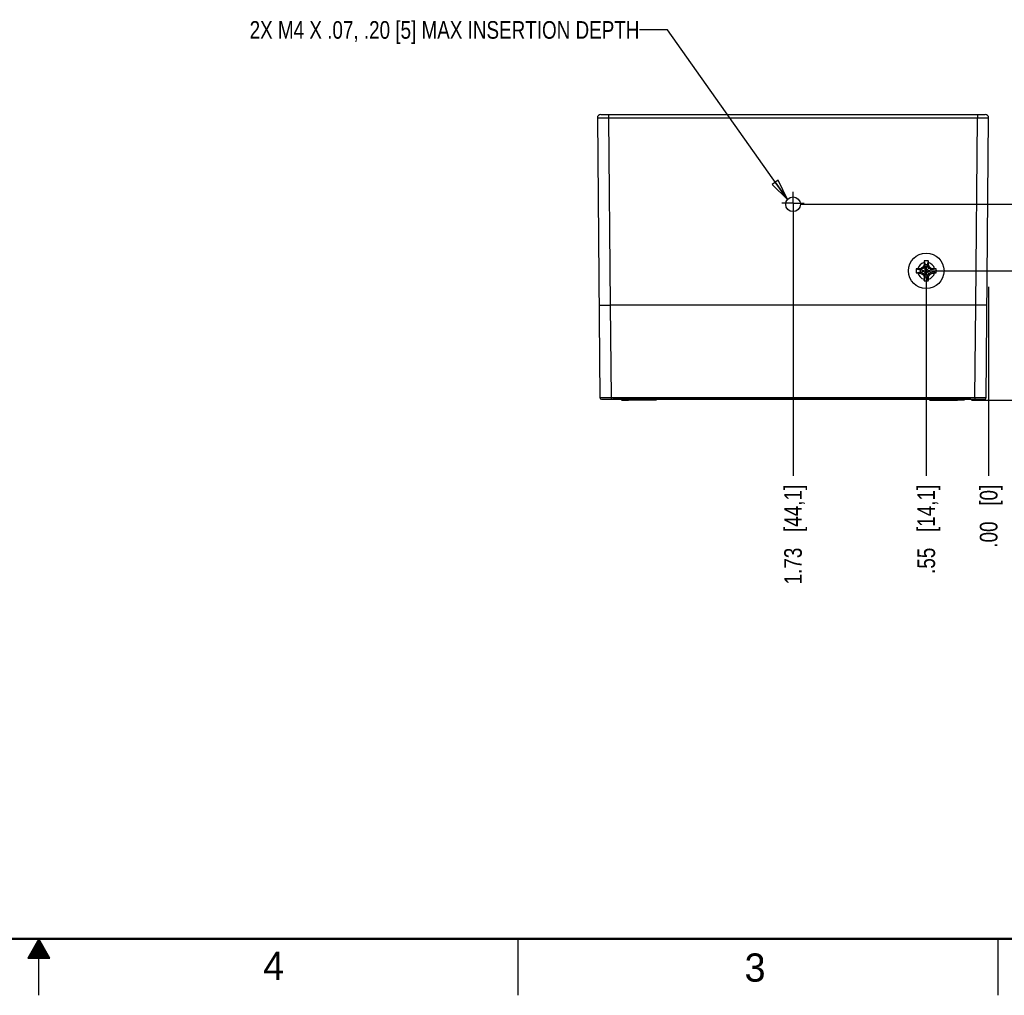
# Model space of a CAD drawing. Header units: inches. Extents: x 0 to 34, y 0 to 22.
# Tile 28 of 78: x 16.8 to 25.6, y 0 to 8.6. Entities that reach past the tile are written whole.
import ezdxf

# ---------------------------------------------------------------- set-up
doc = ezdxf.new("R2010")
doc.units = ezdxf.units.IN
doc.header["$LTSCALE"] = 1.87
doc.header["$MEASUREMENT"] = 0
doc.linetypes.add('CENTER', pattern=[0.6, 0.375, -0.075, 0.075, -0.075])
doc.layers.get('0').update_dxf_attribs({"linetype": 'CONTINUOUS'})
for name, color, linetype in [('02___PRT_ALL_AXES', 7, 'CONTINUOUS'), ('DETAIL', 7, 'CONTINUOUS'), ('DIMENSIONS', 7, 'CONTINUOUS')]:
    doc.layers.add(name, color=color, linetype=linetype)
doc.styles.get("Standard").update_dxf_attribs({"font": 'txt', "width": 0.8})
doc.styles.add('TEXTSTYLE_2', font='txt')
doc.dimstyles.new('DIMSTYLE_1', dxfattribs={"dimtxt": 0.15625, "dimasz": 0.1875, "dimexe": 0.125, "dimexo": 0.0625, "dimgap": 0.09, "dimtad": 0, "dimtih": 1, "dimtoh": 1, "dimzin": 4, "dimdsep": 46, "dimtxsty": 'STANDARD', "dimblk": 'CLOSED', "dimblk1": 'CLOSED', "dimblk2": 'CLOSED', "dimcen": 0.09, "dimadec": 0, "dimazin": 0, "dimtfac": 1, "dimtofl": 0, "dimtmove": 0, "dimatfit": 3, "dimldrblk": 'CLOSED', "dimfxl": 1, "dimtolj": 1, "dimtzin": 4, "dimarcsym": 0})
doc.dimstyles.get("Standard").update_dxf_attribs({"dimtxt": 0.15625, "dimasz": 0.1875, "dimexe": 0.125, "dimexo": 0.0625, "dimgap": 0.09, "dimtad": 0, "dimtih": 1, "dimtoh": 1, "dimdec": 3, "dimzin": 4, "dimdsep": 46, "dimtxsty": 'STANDARD', "dimblk": 'CLOSED', "dimblk1": 'CLOSED', "dimblk2": 'CLOSED', "dimcen": 0.09, "dimadec": 0, "dimazin": 0, "dimtp": 0.01, "dimtm": 0.01, "dimtfac": 1, "dimtdec": 3, "dimtofl": 0, "dimtmove": 0, "dimatfit": 3, "dimldrblk": 'CLOSED', "dimfxl": 1, "dimtolj": 1, "dimtzin": 4, "dimarcsym": 0})

# ---------------------------------------------------------------- blocks, each defined once
blk = doc.blocks.new('*D24')
at = {"layer": 'DIMENSIONS', "color": 2, "linetype": 'CONTINUOUS'}
blk.add_line((25.4192, 6.2805), (25.4192, 4.604), dxfattribs=at)
at = {"layer": 'DIMENSIONS', "color": 2, "linetype": 'CONTINUOUS', "insert": (25.3411, 4.5259), "char_height": 0.15625, "width": 0.90625, "attachment_point": 3, "rotation": 90, "line_spacing_factor": 0.9}
blk.add_mtext('.00{\\Ftxt.shx;\\W1.000000;\\H0.156250; }[0]', dxfattribs=at)
blk = doc.blocks.new('_CLOSED')
at = {"color": 0, "linetype": 'BYBLOCK'}
for p, q in [((0, 0), (-1, 0.167)), ((-1, 0.167), (-1, -0.167)), ((-1, -0.167), (0, 0)), ((-1, 0), (0, 0))]:
    blk.add_line(p, q, dxfattribs=at)
blk = doc.blocks.new('*D25')
at = {"layer": 'DIMENSIONS', "color": 2, "linetype": 'CONTINUOUS'}
blk.add_line((24.8661, 6.36), (24.8661, 4.604), dxfattribs=at)
at = {"layer": 'DIMENSIONS', "color": 2, "linetype": 'CONTINUOUS', "insert": (24.788, 4.5259), "char_height": 0.15625, "width": 1.28125, "attachment_point": 3, "rotation": 90, "line_spacing_factor": 0.9}
blk.add_mtext('.55{\\Ftxt.shx;\\W1.000000;\\H0.156250; }[14,1]', dxfattribs=at)
blk = doc.blocks.new('*D26')
at = {"layer": 'DIMENSIONS', "color": 2, "linetype": 'CONTINUOUS'}
blk.add_line((23.685, 6.9505), (23.685, 4.604), dxfattribs=at)
at = {"layer": 'DIMENSIONS', "color": 2, "linetype": 'CONTINUOUS', "insert": (23.6069, 4.5259), "char_height": 0.15625, "width": 1.40625, "attachment_point": 3, "rotation": 90, "line_spacing_factor": 0.9}
blk.add_mtext('1.73{\\Ftxt.shx;\\W1.000000;\\H0.156250; }[44,1]', dxfattribs=at)
blk = doc.blocks.new('*D27')
at = {"layer": 'DIMENSIONS', "color": 2, "linetype": 'CONTINUOUS'}
blk.add_line((24.9286, 6.4225), (26.0911, 6.4225), dxfattribs=at)
at = {"layer": 'DIMENSIONS', "color": 2, "linetype": 'CONTINUOUS', "insert": (26.1692, 6.5006), "char_height": 0.15625, "width": 1.40625, "attachment_point": 1, "line_spacing_factor": 0.9}
blk.add_mtext('1.15{\\Ftxt.shx;\\W1.000000;\\H0.156250; }[29,1]', dxfattribs=at)
blk = doc.blocks.new('*D28')
at = {"layer": 'DIMENSIONS', "color": 2, "linetype": 'CONTINUOUS'}
blk.add_line((25.2665, 5.276), (26.0911, 5.276), dxfattribs=at)
at = {"layer": 'DIMENSIONS', "color": 2, "linetype": 'CONTINUOUS', "insert": (26.1692, 5.3541), "char_height": 0.15625, "width": 0.90625, "attachment_point": 1, "line_spacing_factor": 0.9}
blk.add_mtext('.00{\\Ftxt.shx;\\W1.000000;\\H0.156250; }[0]', dxfattribs=at)
blk = doc.blocks.new('*D29')
at = {"layer": 'DIMENSIONS', "color": 2, "linetype": 'CONTINUOUS'}
blk.add_line((23.7475, 7.013), (26.0911, 7.013), dxfattribs=at)
at = {"layer": 'DIMENSIONS', "color": 2, "linetype": 'CONTINUOUS', "insert": (26.1692, 7.0911), "char_height": 0.15625, "width": 1.40625, "attachment_point": 1, "line_spacing_factor": 0.9}
blk.add_mtext('1.74{\\Ftxt.shx;\\W1.000000;\\H0.156250; }[44,1]', dxfattribs=at)

msp = doc.modelspace()

# ---------------------------------------------------------------- linework, layer by layer
at = {"color": 7, "linetype": 'CONTINUOUS'}
for p, q in [((21.9508, 7.7784), (21.9724, 5.2988)), ((21.9808, 7.8087), (25.3892, 7.8087)), ((22.0508, 7.8087), (22.0508, 7.7792)), ((22.0508, 7.7792), (22.0652, 6.1197)), ((22.0508, 7.7792), (25.3192, 7.7792)), ((25.3047, 6.1197), (25.3192, 7.7792)), ((25.3192, 7.8087), (25.3192, 7.7792)), ((25.3976, 5.2988), (25.4192, 7.7784)), ((24.8569, 6.472), (24.8422, 6.4464)), ((24.8467, 6.4742), (24.8569, 6.472)), ((24.8478, 6.5104), (24.8569, 6.4757)), ((24.8752, 6.3693), (24.8569, 6.4757)), ((24.8569, 6.4757), (24.8569, 6.472)), ((24.8569, 6.3693), (24.8752, 6.4757)), ((24.8752, 6.3729), (24.8569, 6.472)), ((24.8569, 6.3729), (24.8752, 6.472)), ((24.8843, 6.5104), (24.8752, 6.4757)), ((24.8752, 6.472), (24.8752, 6.4757)), ((24.8752, 6.472), (24.8855, 6.4742)), ((24.89, 6.4464), (24.8752, 6.472)), ((24.7782, 6.4407), (24.8129, 6.4316)), ((24.7782, 6.4042), (24.8129, 6.4133)), ((24.8129, 6.4133), (24.9193, 6.4316)), ((24.8166, 6.4316), (24.8129, 6.4316)), ((24.8129, 6.4316), (24.9193, 6.4133)), ((24.8129, 6.4133), (24.8166, 6.4133)), ((24.8144, 6.4419), (24.8166, 6.4316)), ((24.8144, 6.403), (24.8166, 6.4133)), ((24.8422, 6.4464), (24.8166, 6.4316)), ((24.8166, 6.4133), (24.9156, 6.4316)), ((24.8166, 6.4316), (24.9156, 6.4133)), ((24.8166, 6.4133), (24.8422, 6.3985)), ((24.8347, 6.4539), (24.8975, 6.3911)), ((24.8347, 6.3911), (24.8975, 6.4539)), ((24.8422, 6.3985), (24.8569, 6.3729)), ((24.8569, 6.3729), (24.8467, 6.3708)), ((24.8569, 6.3729), (24.8569, 6.3693)), ((24.8752, 6.3729), (24.89, 6.3985)), ((24.8855, 6.3708), (24.8752, 6.3729)), ((24.8752, 6.3693), (24.8752, 6.3729)), ((24.9156, 6.4316), (24.89, 6.4464)), ((24.89, 6.3985), (24.9156, 6.4133)), ((24.9178, 6.4419), (24.9156, 6.4316)), ((24.9193, 6.4316), (24.9156, 6.4316)), ((24.9156, 6.4133), (24.9193, 6.4133)), ((24.9156, 6.4133), (24.9178, 6.403)), ((24.954, 6.4407), (24.9193, 6.4316)), ((24.954, 6.4042), (24.9193, 6.4133)), ((24.8478, 6.3346), (24.8569, 6.3693)), ((24.8843, 6.3346), (24.8752, 6.3693)), ((21.9652, 6.1188), (22.0652, 6.1197)), ((22.0652, 6.1197), (22.0724, 5.2987)), ((25.3048, 6.1197), (22.0652, 6.1197)), ((25.2976, 5.2987), (25.3048, 6.1197)), ((25.4047, 6.1188), (25.3048, 6.1197)), ((21.9874, 5.284), (25.3826, 5.284)), ((22.0724, 5.2987), (22.0724, 5.284)), ((22.0724, 5.2987), (25.2976, 5.2987)), ((22.0873, 5.284), (22.088, 5.2839)), ((22.1082, 5.2839), (22.088, 5.2839)), ((22.1082, 5.2839), (22.1082, 5.284)), ((25.2618, 5.284), (22.1082, 5.2839)), ((22.166, 5.276), (22.1739, 5.2839)), ((22.166, 5.2759), (22.174, 5.2839)), ((22.166, 5.276), (22.1661, 5.276)), ((22.166, 5.2759), (22.2256, 5.2759)), ((22.3544, 5.2759), (22.2256, 5.2759)), ((22.414, 5.2759), (22.3544, 5.2759)), ((22.414, 5.2759), (22.406, 5.2839)), ((22.414, 5.276), (22.4061, 5.2839)), ((22.4144, 5.2761), (22.4139, 5.2761)), ((22.414, 5.276), (22.4139, 5.276)), ((22.474, 5.2761), (22.4144, 5.2761)), ((22.474, 5.2761), (22.4662, 5.2839)), ((24.896, 5.2762), (24.9038, 5.284)), ((24.896, 5.2762), (24.9556, 5.2762)), ((24.9556, 5.2762), (24.9561, 5.2762)), ((24.956, 5.2761), (24.9639, 5.284)), ((24.956, 5.276), (24.964, 5.284)), ((24.956, 5.2761), (24.9561, 5.2761)), ((24.956, 5.276), (25.0156, 5.276)), ((25.0156, 5.276), (25.1444, 5.276)), ((25.204, 5.276), (25.1444, 5.276)), ((25.204, 5.276), (25.196, 5.284)), ((25.204, 5.2761), (25.1961, 5.284)), ((25.204, 5.2761), (25.2039, 5.2761)), ((25.2976, 5.2987), (25.2976, 5.284)), ((25.328, 5.284), (25.3282, 5.284))]:
    msp.add_line(p, q, dxfattribs=at)
at = {"color": 2, "linetype": 'CONTINUOUS'}
for p, q in [((17, 0.5), (16.902, 0.3303)), ((16.9654, 0.44), (17.0347, 0.44)), ((16.9712, 0.45), (17.0289, 0.45)), ((16.9769, 0.46), (17.0231, 0.46)), ((16.9827, 0.47), (17.0173, 0.47)), ((16.9885, 0.48), (17.0116, 0.48)), ((16.9942, 0.49), (17.0058, 0.49)), ((17.098, 0.3303), (17, 0.5)), ((17, 0), (17, 0.5)), ((21.25, 0), (21.25, 0.5)), ((25.5, 0.5), (25.5, 0)), ((16.9134, 0.35), (17.0866, 0.35)), ((16.9192, 0.36), (17.0808, 0.36)), ((16.925, 0.37), (17.0751, 0.37)), ((16.9307, 0.38), (17.0693, 0.38)), ((16.9365, 0.39), (17.0635, 0.39)), ((16.9423, 0.4), (17.0578, 0.4)), ((16.9481, 0.41), (17.052, 0.41)), ((16.9538, 0.42), (17.0462, 0.42)), ((16.9596, 0.43), (17.0404, 0.43)), ((16.902, 0.3303), (17.098, 0.3303)), ((16.9076, 0.34), (17.0924, 0.34))]:
    msp.add_line(p, q, dxfattribs=at)
at = {"color": 7, "linetype": 'CONTINUOUS', "const_width": 0.02}
msp.add_lwpolyline([(0.5, 0.5), (33.5, 0.5)], dxfattribs=at)
at = {"color": 7, "linetype": 'CONTINUOUS'}
for centre, radius in [((23.685, 7.013), 0.065), ((24.8661, 6.4225), 0.1575)]:
    msp.add_circle(centre, radius, dxfattribs=at)
for centre, radius, start, end in [((21.9808, 7.7787), 0.03, 90.00159, 180.49999), ((25.3892, 7.7787), 0.03, 359.5, 89.99214), ((24.8661, 6.4225), 0.0763, 104.27446, 165.72554), ((26.9323, 5.2297), 2.4287, 149.17593, 149.73205), ((27.0362, 6.4259), 2.1901, 178.15418, 178.73634), ((25.7778, 6.4664), 0.931, 177.29504, 178.15421), ((24.8661, 6.4225), 0.0898, 78.26459, 101.73541), ((24.8661, 6.4225), 0.054, 80.23635, 99.76365), ((23.9776, 6.4673), 0.9078, 1.83478, 2.71597), ((22.7205, 6.4265), 2.1656, 1.26037, 1.84911), ((24.8661, 6.4225), 0.0763, 14.27446, 75.72554), ((22.8087, 5.2349), 2.4185, 30.26678, 30.82524), ((24.8661, 6.4225), 0.0898, 168.26459, 191.73541), ((24.8212, 5.534), 0.9078, 91.83478, 92.71597), ((24.8221, 7.3342), 0.931, 267.29504, 268.15421), ((24.862, 4.2768), 2.1656, 91.26037, 91.84911), ((24.8661, 6.4225), 0.0763, 194.27446, 255.72554), ((24.8627, 8.5926), 2.1901, 268.15418, 268.73634), ((24.8661, 6.4225), 0.054, 170.23635, 189.76365), ((26.0537, 4.3651), 2.4185, 120.26678, 120.82524), ((26.0588, 8.4886), 2.4287, 239.17593, 239.73205), ((26.9235, 7.61), 2.4185, 210.26678, 210.82524), ((24.8661, 6.4225), 0.0763, 284.27446, 345.72554), ((22.7999, 7.6152), 2.4287, 329.17593, 329.73205), ((23.6733, 4.3563), 2.4287, 59.17593, 59.73205), ((23.6785, 8.4799), 2.4185, 300.26678, 300.82524), ((24.8695, 4.2524), 2.1901, 88.15418, 88.73634), ((24.8702, 8.5681), 2.1656, 271.26037, 271.84911), ((24.8661, 6.4225), 0.054, 350.23635, 9.76365), ((24.91, 5.5107), 0.931, 87.29504, 88.15421), ((24.911, 7.3109), 0.9078, 271.83478, 272.71597), ((24.8661, 6.4225), 0.0898, 348.26459, 11.73541), ((27.0117, 6.4184), 2.1656, 181.26037, 181.84911), ((25.7546, 6.3776), 0.9078, 181.83478, 182.71597), ((24.8661, 6.4225), 0.0898, 258.26459, 281.73541), ((24.8661, 6.4225), 0.054, 260.23635, 279.76365), ((23.9544, 6.3785), 0.931, 357.29504, 358.15421), ((22.696, 6.4191), 2.1901, 358.15418, 358.73634), ((21.9874, 5.299), 0.015, 180.49998, 269.99738), ((22.088, 5.2938), 0.00984, 265.62055, 270.00042), ((25.3826, 5.299), 0.015, 270, 359.5)]:
    msp.add_arc(centre, radius, start, end, dxfattribs=at)
for points, knots in [([(21.9508, 7.7784), (21.9508, 7.7784), (21.9508, 7.7784), (21.9508, 7.7784), (21.9508, 7.7784), (21.9508, 7.7784), (21.9508, 7.7784), (21.9508, 7.7784), (21.9508, 7.7784), (21.9509, 7.7784), (21.9509, 7.7784), (21.951, 7.7785), (21.9511, 7.7785), (21.9512, 7.7785), (21.9514, 7.7785), (21.9515, 7.7785), (21.9517, 7.7785), (21.9519, 7.7785), (21.9522, 7.7785), (21.9527, 7.7785), (21.9532, 7.7785), (21.9538, 7.7785), (21.9544, 7.7786), (21.9551, 7.7786), (21.9558, 7.7786), (21.9566, 7.7786), (21.9575, 7.7786), (21.9587, 7.7786), (21.9604, 7.7787), (21.9626, 7.7787), (21.965, 7.7787), (21.9677, 7.7787), (21.9705, 7.7788), (21.9735, 7.7788), (21.9767, 7.7788), (21.9801, 7.7789), (21.9837, 7.7789), (21.9887, 7.7789), (21.9954, 7.779), (22.0038, 7.779), (22.0126, 7.7791), (22.0218, 7.7791), (22.0313, 7.7791), (22.041, 7.7792), (22.0475, 7.7792), (22.0508, 7.7792)], [0, 0, 0, 0, 0.000037, 0.000066, 0.000102, 0.000201, 0.000337, 0.000509, 0.000718, 0.001248, 0.001928, 0.002758, 0.003738, 0.004867, 0.006146, 0.007574, 0.009152, 0.010879, 0.014779, 0.019272, 0.024356, 0.030027, 0.036283, 0.043118, 0.050531, 0.058514, 0.067065, 0.076178, 0.096067, 0.118134, 0.142325, 0.168582, 0.196842, 0.227037, 0.259094, 0.292935, 0.328481, 0.365643, 0.444461, 0.528629, 0.617337, 0.70973, 0.80492, 0.901988, 1, 1, 1, 1]), ([(25.3192, 7.7792), (25.3225, 7.7792), (25.329, 7.7792), (25.3387, 7.7791), (25.3482, 7.7791), (25.3574, 7.7791), (25.3662, 7.779), (25.3746, 7.779), (25.3813, 7.7789), (25.3863, 7.7789), (25.3899, 7.7789), (25.3933, 7.7788), (25.3965, 7.7788), (25.3995, 7.7788), (25.4023, 7.7787), (25.4049, 7.7787), (25.4073, 7.7787), (25.4095, 7.7787), (25.4113, 7.7786), (25.4125, 7.7786), (25.4134, 7.7786), (25.4142, 7.7786), (25.4149, 7.7786), (25.4156, 7.7786), (25.4162, 7.7785), (25.4168, 7.7785), (25.4173, 7.7785), (25.4177, 7.7785), (25.4181, 7.7785), (25.4183, 7.7785), (25.4185, 7.7785), (25.4186, 7.7785), (25.4187, 7.7785), (25.4188, 7.7785), (25.4189, 7.7785), (25.419, 7.7784), (25.4191, 7.7784), (25.4191, 7.7784), (25.4192, 7.7784), (25.4192, 7.7784), (25.4192, 7.7784), (25.4192, 7.7784), (25.4192, 7.7784), (25.4192, 7.7784), (25.4192, 7.7784), (25.4192, 7.7784)], [0, 0, 0, 0, 0.098012, 0.19508, 0.29027, 0.382663, 0.471371, 0.555539, 0.634357, 0.671519, 0.707065, 0.740906, 0.772963, 0.803158, 0.831418, 0.857675, 0.881866, 0.903933, 0.923822, 0.932935, 0.941486, 0.949469, 0.956882, 0.963717, 0.969973, 0.975644, 0.980728, 0.985221, 0.989121, 0.990848, 0.992426, 0.993854, 0.995133, 0.996262, 0.997242, 0.998072, 0.998752, 0.999282, 0.999491, 0.999663, 0.999799, 0.999898, 0.999934, 0.999963, 1, 1, 1, 1]), ([(21.9724, 5.2988), (21.9724, 5.2988), (21.9724, 5.2988), (21.9724, 5.2988), (21.9724, 5.2988), (21.9724, 5.2988), (21.9724, 5.2988), (21.9724, 5.2988), (21.9725, 5.2988), (21.9725, 5.2988), (21.9725, 5.2988), (21.9726, 5.2988), (21.9727, 5.2988), (21.9728, 5.2988), (21.9729, 5.2988), (21.973, 5.2988), (21.9731, 5.2988), (21.9733, 5.2988), (21.9735, 5.2988), (21.9739, 5.2988), (21.9743, 5.2988), (21.9748, 5.2988), (21.9754, 5.2988), (21.976, 5.2988), (21.9767, 5.2988), (21.9775, 5.2988), (21.9783, 5.2987), (21.9791, 5.2987), (21.9804, 5.2987), (21.9821, 5.2987), (21.9843, 5.2987), (21.9867, 5.2987), (21.9893, 5.2987), (21.9921, 5.2987), (21.9951, 5.2987), (21.9984, 5.2987), (22.0017, 5.2987), (22.0053, 5.2987), (22.0103, 5.2987), (22.017, 5.2987), (22.0254, 5.2987), (22.0342, 5.2987), (22.0434, 5.2987), (22.0529, 5.2987), (22.0626, 5.2987), (22.0691, 5.2987), (22.0724, 5.2987)], [0, 0, 0, 0, 0.000009, 0.000026, 0.000085, 0.00018, 0.000313, 0.000483, 0.000691, 0.000936, 0.001219, 0.001897, 0.002725, 0.003704, 0.004832, 0.00611, 0.007538, 0.009115, 0.010841, 0.01474, 0.019233, 0.024316, 0.029986, 0.036241, 0.043076, 0.050488, 0.058471, 0.067022, 0.076134, 0.096023, 0.118089, 0.14228, 0.168537, 0.196797, 0.226992, 0.25905, 0.292893, 0.328439, 0.365604, 0.444425, 0.528598, 0.617311, 0.709711, 0.804906, 0.901981, 1, 1, 1, 1]), ([(25.2976, 5.2987), (25.3009, 5.2987), (25.3074, 5.2987), (25.317, 5.2987), (25.3265, 5.2987), (25.3357, 5.2987), (25.3446, 5.2987), (25.353, 5.2987), (25.3596, 5.2987), (25.3647, 5.2987), (25.3682, 5.2987), (25.3716, 5.2987), (25.3748, 5.2987), (25.3778, 5.2987), (25.3807, 5.2987), (25.3833, 5.2987), (25.3857, 5.2987), (25.3879, 5.2987), (25.3896, 5.2987), (25.3909, 5.2987), (25.3917, 5.2987), (25.3925, 5.2988), (25.3933, 5.2988), (25.3939, 5.2988), (25.3946, 5.2988), (25.3951, 5.2988), (25.3956, 5.2988), (25.3961, 5.2988), (25.3964, 5.2988), (25.3967, 5.2988), (25.3968, 5.2988), (25.397, 5.2988), (25.3971, 5.2988), (25.3972, 5.2988), (25.3973, 5.2988), (25.3974, 5.2988), (25.3975, 5.2988), (25.3975, 5.2988), (25.3975, 5.2988), (25.3975, 5.2988), (25.3976, 5.2988), (25.3976, 5.2988), (25.3976, 5.2988), (25.3976, 5.2988), (25.3976, 5.2988), (25.3976, 5.2988), (25.3976, 5.2988)], [0, 0, 0, 0, 0.098019, 0.195094, 0.290289, 0.382689, 0.471402, 0.555575, 0.634396, 0.671561, 0.707107, 0.74095, 0.773008, 0.803203, 0.831463, 0.85772, 0.881911, 0.903977, 0.923866, 0.932978, 0.941529, 0.949512, 0.956924, 0.963759, 0.970014, 0.975684, 0.980767, 0.98526, 0.989159, 0.990885, 0.992462, 0.99389, 0.995168, 0.996296, 0.997275, 0.998103, 0.998781, 0.999064, 0.999309, 0.999517, 0.999687, 0.99982, 0.999915, 0.999974, 0.999991, 1, 1, 1, 1])]:
    msp.add_open_spline(points, degree=3, knots=knots, dxfattribs=at)
msp.add_open_spline([(22.088, 5.2839), (22.088, 5.2839), (22.088, 5.2839), (22.088, 5.284)], degree=3, dxfattribs=at)
at = {"layer": '02___PRT_ALL_AXES', "color": 7, "linetype": 'CENTER'}
for q in [(23.685, 7.1241), (23.5849, 7.024), (23.685, 6.9239), (23.7851, 7.024)]:
    msp.add_line((23.685, 7.024), q, dxfattribs=at)

# ---------------------------------------------------------------- texts
at = {"color": 2, "linetype": 'CONTINUOUS', "char_height": 0.25, "width": 0.25, "attachment_point": 1, "line_spacing_factor": 0.9, "style": 'TEXTSTYLE_2'}
for s, insert in [('4', (18.9884, 0.3869)), ('3', (23.2555, 0.371))]:
    msp.add_mtext(s, dxfattribs=dict(at, insert=insert))
at = {"layer": 'DETAIL', "color": 2, "linetype": 'CONTINUOUS', "insert": (22.3236, 8.6368), "char_height": 0.15625, "width": 5, "attachment_point": 3, "line_spacing_factor": 0.9}
msp.add_mtext('2X M4 X .07, .20 [5] MAX INSERTION DEPTH', dxfattribs=at)

# ---------------------------------------------------------------- dimensions: what is measured, and where the dimension line sits
at = {"layer": 'DIMENSIONS', "color": 2, "linetype": 'CONTINUOUS'}
for feature_location, offset, dtype, origin, picture, middle in [((25.4192232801, 6.280476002), (0, -1.6764401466), 1, (25.4192232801, 7.778413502), '*D24', (25.4192232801, 4.0727858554)), ((23.7475, 7.013), (2.3436, 0), 0, (23.685, 5.276), '*D29', (26.8723, 7.013)), ((23.685, 6.9505), (0, -2.3465), 1, (25.4192, 7.013), '*D26', (23.685, 3.8228)), ((24.9286, 6.4225), (1.1625, 0), 0, (25.204, 5.276), '*D27', (26.8723, 6.4225)), ((24.8661, 6.36), (0, -1.7559), 1, (25.4192, 6.4225), '*D25', (24.8661, 3.8853)), ((25.2665070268, 5.2759585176), (0.8245912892, 0), 0, (25.2040070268, 5.2759585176), '*D28', (26.622348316, 5.2759585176))]:
    dim = msp.add_ordinate_dim(feature_location=feature_location, offset=offset, dtype=dtype, origin=origin, dimstyle='DIMSTYLE_1', override={"dimtad": 1, "dimtih": 0, "dimtoh": 0}, dxfattribs=at)
    dim.commit()
    dim.dimension.update_dxf_attribs({"geometry": picture, "text_midpoint": middle})

# ---------------------------------------------------------------- leaders
at = {"layer": 'DETAIL', "color": 2, "linetype": 'CONTINUOUS'}
msp.add_leader([(23.635, 7.0545), (22.5736, 8.5587), (22.3236, 8.5587)], dimstyle='STANDARD', override={"dimtad": 0}, dxfattribs=at)

doc.saveas('drawing.dxf')
